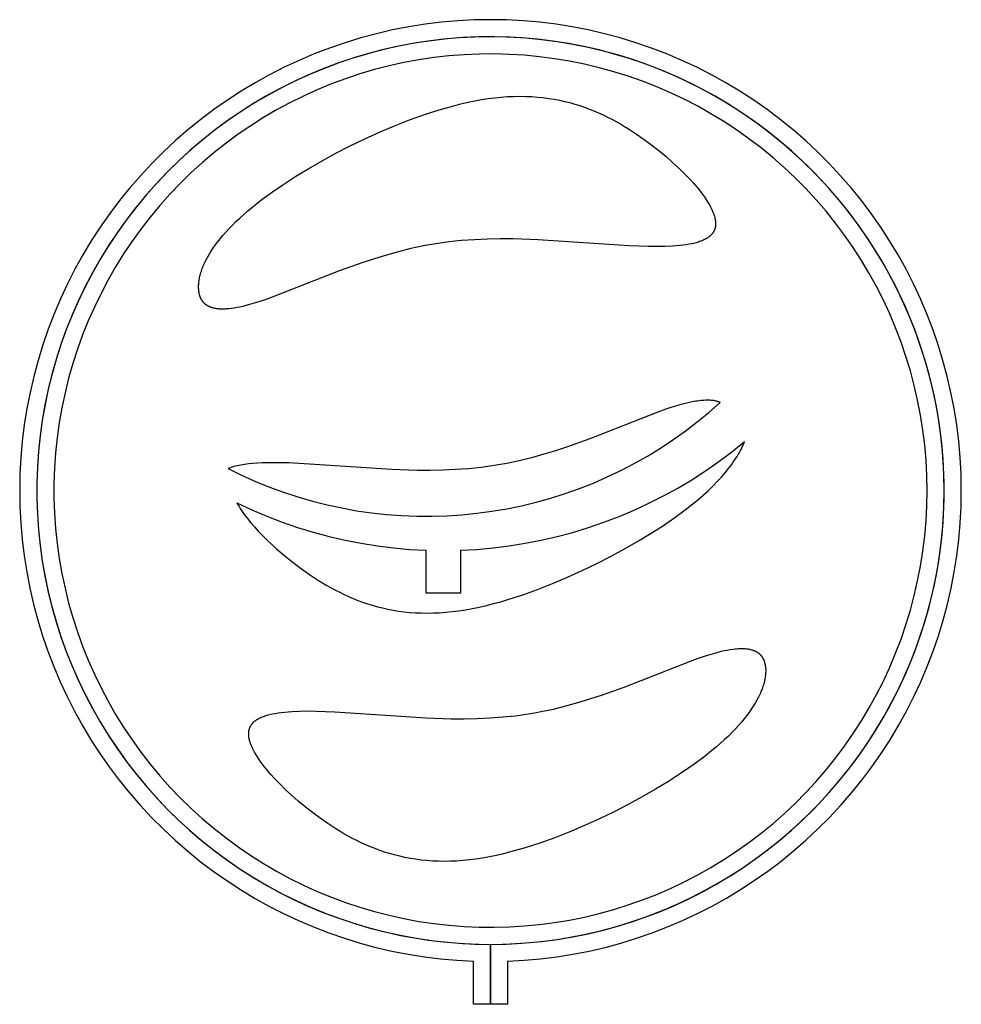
# Model space of a CAD drawing. Header units: millimetres. Extents: x -110 to 100, y -104 to 115.
import ezdxf

# ---------------------------------------------------------------- set-up
doc = ezdxf.new("R2010")
doc.units = ezdxf.units.MM
doc.layers.add('Défaut', color=7, linetype='Continuous')

msp = doc.modelspace()

# ---------------------------------------------------------------- linework, layer by layer
at = {"layer": 'Défaut'}
for points in [[(-4.98, 115.11), (-8.65, 115.04), (-12.3, 114.85), (-15.95, 114.53), (-19.59, 114.09), (-23.21, 113.51), (-26.81, 112.82), (-30.38, 111.99), (-33.92, 111.04), (-37.42, 109.97), (-40.88, 108.78), (-44.3, 107.47), (-47.68, 106.04), (-51, 104.49), (-54.26, 102.83), (-57.47, 101.05), (-60.61, 99.17), (-63.68, 97.17), (-66.68, 95.07), (-69.61, 92.87), (-72.46, 90.56), (-75.23, 88.16), (-77.91, 85.66), (-80.5, 83.07), (-83, 80.39), (-85.4, 77.63), (-87.71, 74.78), (-89.92, 71.86), (-92.02, 68.86), (-94.02, 65.78), (-95.9, 62.64), (-97.68, 59.44), (-99.35, 56.18), (-100.9, 52.86), (-102.33, 49.49), (-103.65, 46.07), (-104.84, 42.6), (-105.91, 39.1), (-106.86, 35.56), (-107.69, 31.99), (-108.39, 28.39), (-108.97, 24.78), (-109.42, 21.14), (-109.74, 17.49), (-109.93, 13.83), (-110, 10.17), (-109.94, 6.51), (-109.75, 2.85), (-109.43, -0.8), (-108.99, -4.44), (-108.42, -8.06), (-107.72, -11.66), (-106.9, -15.23), (-105.96, -18.77), (-104.89, -22.27), (-103.7, -25.74), (-102.39, -29.16), (-100.96, -32.53), (-99.41, -35.86), (-97.75, -39.12), (-95.98, -42.33), (-94.1, -45.47), (-92.11, -48.55), (-90.01, -51.55), (-87.8, -54.48), (-85.5, -57.33), (-83.1, -60.09), (-80.61, -62.78), (-78.02, -65.37), (-75.34, -67.87), (-72.58, -70.28), (-69.73, -72.59), (-66.81, -74.8), (-63.81, -76.9), (-60.74, -78.9), (-57.6, -80.79), (-54.4, -82.57), (-51.14, -84.24), (-47.82, -85.79), (-44.45, -87.23), (-41.03, -88.55), (-37.57, -89.74), (-34.06, -90.82), (-30.53, -91.77), (-26.96, -92.6), (-23.36, -93.31), (-19.74, -93.88), (-16.11, -94.34), (-12.46, -94.66), (-8.8, -94.86)], [(-1.16, -94.86), (2.5, -94.66), (6.15, -94.34), (9.78, -93.88), (13.4, -93.31), (16.99, -92.6), (20.56, -91.77), (24.1, -90.82), (27.6, -89.74), (31.07, -88.55), (34.48, -87.23), (37.86, -85.79), (41.17, -84.24), (44.44, -82.57), (47.64, -80.79), (50.78, -78.9), (53.85, -76.9), (56.85, -74.8), (59.77, -72.59), (62.61, -70.28), (65.38, -67.87), (68.05, -65.37), (70.64, -62.78), (73.14, -60.09), (75.54, -57.33), (77.84, -54.48), (80.04, -51.55), (82.14, -48.55), (84.13, -45.47), (86.02, -42.33), (87.79, -39.12), (89.45, -35.86), (91, -32.53), (92.42, -29.16), (93.73, -25.74), (94.92, -22.27), (95.99, -18.77), (96.94, -15.23), (97.76, -11.66), (98.46, -8.06), (99.03, -4.44), (99.47, -0.8), (99.79, 2.85), (99.97, 6.51), (100.04, 10.17), (99.97, 13.83), (99.77, 17.49), (99.45, 21.14), (99, 24.78), (98.43, 28.39), (97.73, 31.99), (96.9, 35.56), (95.95, 39.1), (94.88, 42.6), (93.68, 46.07), (92.37, 49.49), (90.93, 52.86), (89.38, 56.18), (87.72, 59.44), (85.94, 62.64), (84.05, 65.78), (82.05, 68.86), (79.95, 71.86), (77.75, 74.78), (75.44, 77.63), (73.03, 80.39), (70.53, 83.07), (67.94, 85.66), (65.26, 88.16), (62.5, 90.56), (59.65, 92.87), (56.72, 95.07), (53.72, 97.17), (50.65, 99.17), (47.5, 101.05), (44.3, 102.83), (41.03, 104.49), (37.71, 106.04), (34.34, 107.47), (30.92, 108.78), (27.46, 109.97), (23.95, 111.04), (20.41, 111.99), (16.84, 112.82), (13.25, 113.51), (9.63, 114.09), (5.99, 114.53), (2.34, 114.85), (-1.32, 115.04), (-4.98, 115.11)], [(-4.98, 111.29), (-8.47, 111.23), (-11.96, 111.05), (-15.44, 110.75), (-18.91, 110.33), (-22.36, 109.79), (-25.79, 109.13), (-29.2, 108.35), (-32.58, 107.45), (-35.92, 106.44), (-39.23, 105.32), (-42.5, 104.08), (-45.72, 102.73), (-48.89, 101.27), (-52.01, 99.7), (-55.08, 98.02), (-58.08, 96.24), (-61.02, 94.36), (-63.9, 92.37), (-66.7, 90.29), (-69.43, 88.11), (-72.09, 85.84), (-74.66, 83.48), (-77.15, 81.03), (-79.56, 78.5), (-81.88, 75.88), (-84.1, 73.19), (-86.23, 70.42), (-88.27, 67.58), (-90.2, 64.67), (-92.03, 61.7), (-93.76, 58.66), (-95.39, 55.57), (-96.9, 52.42), (-98.31, 49.22), (-99.6, 45.98), (-100.79, 42.69), (-101.85, 39.36), (-102.81, 36), (-103.64, 32.61), (-104.36, 29.19), (-104.96, 25.75), (-105.44, 22.29), (-105.8, 18.81), (-106.04, 15.33), (-106.17, 11.84), (-106.17, 8.34), (-106.04, 4.85), (-105.8, 1.37), (-105.44, -2.11), (-104.96, -5.57), (-104.36, -9.01), (-103.64, -12.43), (-102.81, -15.82), (-101.85, -19.18), (-100.79, -22.51), (-99.6, -25.79), (-98.31, -29.04), (-96.9, -32.24), (-95.39, -35.39), (-93.76, -38.48), (-92.03, -41.51), (-90.2, -44.49), (-88.27, -47.4), (-86.23, -50.24), (-84.1, -53.01), (-81.88, -55.7), (-79.56, -58.31), (-77.15, -60.85), (-74.66, -63.3), (-72.09, -65.66), (-69.43, -67.93), (-66.7, -70.11), (-63.9, -72.19), (-61.02, -74.17), (-58.08, -76.06), (-55.08, -77.84), (-52.01, -79.52), (-48.89, -81.09), (-45.72, -82.55), (-42.5, -83.9), (-39.23, -85.14), (-35.92, -86.26), (-32.58, -87.27), (-29.2, -88.17), (-25.79, -88.94), (-22.36, -89.6), (-18.91, -90.14), (-15.44, -90.57), (-11.96, -90.87), (-8.47, -91.05), (-4.98, -91.11)], [(-4.98, -91.11), (-1.49, -91.05), (2, -90.87), (5.48, -90.57), (8.95, -90.14), (12.4, -89.6), (15.83, -88.94), (19.24, -88.17), (22.61, -87.27), (25.96, -86.26), (29.27, -85.14), (32.53, -83.9), (35.75, -82.55), (38.93, -81.09), (42.05, -79.52), (45.11, -77.84), (48.12, -76.06), (51.06, -74.17), (53.93, -72.19), (56.74, -70.11), (59.47, -67.93), (62.13, -65.66), (64.7, -63.3), (67.19, -60.85), (69.6, -58.31), (71.91, -55.7), (74.14, -53.01), (76.27, -50.24), (78.3, -47.4), (80.24, -44.49), (82.07, -41.51), (83.8, -38.48), (85.42, -35.39), (86.94, -32.24), (88.35, -29.04), (89.64, -25.79), (90.82, -22.51), (91.89, -19.18), (92.84, -15.82), (93.68, -12.43), (94.4, -9.01), (95, -5.57), (95.48, -2.11), (95.84, 1.37), (96.08, 4.85), (96.2, 8.34), (96.2, 11.84), (96.08, 15.33), (95.84, 18.81), (95.48, 22.29), (95, 25.75), (94.4, 29.19), (93.68, 32.61), (92.84, 36), (91.89, 39.36), (90.82, 42.69), (89.64, 45.98), (88.35, 49.22), (86.94, 52.42), (85.42, 55.57), (83.8, 58.66), (82.07, 61.7), (80.24, 64.67), (78.3, 67.58), (76.27, 70.42), (74.14, 73.19), (71.91, 75.88), (69.6, 78.5), (67.19, 81.03), (64.7, 83.48), (62.13, 85.84), (59.47, 88.11), (56.74, 90.29), (53.93, 92.37), (51.06, 94.36), (48.12, 96.24), (45.11, 98.02), (42.05, 99.7), (38.93, 101.27), (35.75, 102.73), (32.53, 104.08), (29.27, 105.32), (25.96, 106.44), (22.61, 107.45), (19.24, 108.35), (15.83, 109.13), (12.4, 109.79), (8.95, 110.33), (5.48, 110.75), (2, 111.05), (-1.49, 111.23), (-4.98, 111.29)], [(46.27, 29.75), (46.16, 29.79), (46.05, 29.84), (45.94, 29.88), (45.82, 29.92), (45.7, 29.95), (45.58, 29.99), (45.46, 30.02), (45.33, 30.05), (45.2, 30.08), (45.07, 30.1), (44.94, 30.13), (44.8, 30.15), (44.66, 30.17), (44.52, 30.18), (44.24, 30.21), (43.94, 30.23), (43.63, 30.24), (43.31, 30.24), (42.98, 30.23), (42.64, 30.22), (42.29, 30.19), (41.93, 30.16), (41.56, 30.12), (41.18, 30.07), (40.78, 30.01), (39.97, 29.86), (39.11, 29.68), (38.21, 29.46), (37.26, 29.21), (36.27, 28.92), (35.24, 28.59), (34.16, 28.23), (32.38, 27.59), (17.2, 21.65), (12.16, 19.85), (9.55, 18.99), (6.88, 18.18), (4.18, 17.43), (1.42, 16.75), (-1.37, 16.16), (-2.77, 15.9), (-4.19, 15.66), (-5.61, 15.45), (-7.03, 15.26), (-9.9, 14.97), (-12.77, 14.76), (-15.65, 14.64), (-18.51, 14.58), (-21.37, 14.59), (-27, 14.76), (-49.99, 16.26), (-52.5, 16.31), (-54.84, 16.3), (-55.93, 16.26), (-56.98, 16.21), (-57.98, 16.13), (-58.93, 16.04), (-59.83, 15.92), (-60.26, 15.85), (-60.68, 15.78), (-61.08, 15.7), (-61.48, 15.62), (-61.85, 15.53), (-62.22, 15.43), (-62.57, 15.33), (-62.9, 15.22), (-63.23, 15.11), (-63.53, 14.99)], [(-63.53, 14.99), (-60.51, 13.51), (-57.43, 12.14), (-54.31, 10.87), (-51.15, 9.72), (-47.95, 8.67), (-44.71, 7.74), (-41.45, 6.91), (-38.16, 6.21), (-34.84, 5.61), (-31.51, 5.13), (-28.16, 4.77), (-24.81, 4.52), (-21.44, 4.39), (-18.08, 4.37), (-14.71, 4.47), (-11.35, 4.69), (-8, 5.02), (-4.66, 5.47), (-1.34, 6.03), (1.96, 6.71), (5.23, 7.5), (8.47, 8.41), (11.68, 9.42), (14.85, 10.55), (17.99, 11.78), (21.07, 13.13), (24.11, 14.58), (27.1, 16.13), (30.03, 17.78), (32.91, 19.54), (35.72, 21.39), (38.46, 23.34), (41.14, 25.39), (43.74, 27.52), (46.27, 29.75)], [(-61.56, 7.37), (-61.33, 6.96), (-61.08, 6.53), (-60.82, 6.1), (-60.53, 5.66), (-60.23, 5.22), (-59.91, 4.77), (-59.57, 4.32), (-59.22, 3.86), (-58.47, 2.93), (-57.65, 1.99), (-56.78, 1.03), (-55.85, 0.07), (-54.87, -0.9), (-53.84, -1.87), (-52.77, -2.84), (-51.66, -3.8), (-50.5, -4.76), (-49.31, -5.71), (-48.08, -6.65), (-46.83, -7.57), (-45.1, -8.78), (-43.33, -9.94), (-42.42, -10.5), (-41.49, -11.05), (-40.55, -11.58), (-39.59, -12.1), (-38.62, -12.59), (-37.63, -13.07), (-36.63, -13.53), (-35.6, -13.97), (-34.56, -14.39), (-33.5, -14.78), (-32.42, -15.15), (-31.32, -15.49), (-30.19, -15.8), (-29.05, -16.09), (-27.89, -16.35), (-26.7, -16.57), (-25.49, -16.77), (-24.26, -16.93), (-23, -17.06), (-21.72, -17.15), (-20.42, -17.2), (-19.09, -17.22), (-17.73, -17.2), (-16.35, -17.14), (-14.94, -17.04), (-13.51, -16.9), (-12.04, -16.71), (-10.55, -16.48), (-9.03, -16.21), (-7.48, -15.89), (-5.91, -15.52), (-4.32, -15.12), (-2.71, -14.68), (-1.08, -14.2), (2.21, -13.14), (5.53, -11.94), (8.87, -10.64), (12.2, -9.23), (15.5, -7.73), (18.76, -6.16), (21.94, -4.53), (25.04, -2.85), (28.03, -1.13), (30.88, 0.6), (33.58, 2.34), (36.12, 4.08), (38.46, 5.79), (39.86, 6.89), (41.17, 7.96), (42.4, 9.02), (43.55, 10.07), (44.62, 11.09), (45.61, 12.1), (46.52, 13.09), (47.36, 14.06), (48.13, 15.01), (48.49, 15.48), (48.83, 15.94), (49.15, 16.4), (49.46, 16.85), (49.75, 17.29), (50.03, 17.73), (50.29, 18.16), (50.53, 18.59), (50.76, 19.01), (50.97, 19.42), (51.17, 19.83), (51.36, 20.23), (51.53, 20.63), (51.69, 21.02)], [(-11.66, -3.21), (-8.04, -3.01), (-4.41, -2.69), (-0.81, -2.24), (2.78, -1.67), (6.35, -0.98), (9.89, -0.16), (13.4, 0.78), (16.88, 1.84), (20.32, 3.02), (23.71, 4.31), (27.06, 5.73), (30.36, 7.26), (33.6, 8.9), (36.78, 10.65), (39.9, 12.52), (42.96, 14.49), (45.94, 16.56), (48.85, 18.74), (51.69, 21.02)], [(-61.56, 7.37), (-58.25, 5.83), (-54.88, 4.4), (-51.47, 3.08), (-48.01, 1.89), (-44.52, 0.82), (-40.99, -0.13), (-37.42, -0.96), (-33.84, -1.66), (-30.22, -2.24), (-26.6, -2.69), (-22.95, -3.01), (-19.3, -3.21)], [(-19.3, -12.82), (-19.3, -3.21)], [(-11.66, -3.21), (-11.66, -12.82), (-15.48, -12.82)], [(-15.48, -12.82), (-19.3, -12.82)], [(-4.98, -91.11), (-4.98, -104.47)], [(-4.98, -104.47), (-4.98, -91.11)], [(-4.98, -104.47), (-8.8, -104.47), (-8.8, -94.86)], [(-1.16, -94.86), (-1.16, -104.47), (-4.98, -104.47)]]:
    msp.add_lwpolyline(points, dxfattribs=at)
for points in [[(96.22, 10.09), (96.16, 13.6), (95.97, 17.11), (95.67, 20.61), (95.24, 24.1), (94.7, 27.57), (94.03, 31.02), (93.24, 34.44), (92.34, 37.83), (91.32, 41.2), (90.18, 44.52), (88.93, 47.8), (87.56, 51.04), (86.09, 54.22), (84.5, 57.36), (82.8, 60.44), (81, 63.45), (79.1, 66.4), (77.1, 69.29), (74.99, 72.1), (72.79, 74.84), (70.5, 77.5), (68.11, 80.08), (65.64, 82.57), (63.08, 84.98), (60.44, 87.3), (57.72, 89.52), (54.93, 91.65), (52.06, 93.68), (49.12, 95.61), (46.12, 97.44), (43.06, 99.16), (39.94, 100.77), (36.77, 102.28), (33.54, 103.67), (30.27, 104.95), (26.96, 106.12), (23.61, 107.17), (20.22, 108.1), (16.8, 108.92), (13.36, 109.61), (9.89, 110.19), (6.41, 110.65), (2.91, 110.98), (-0.59, 111.19), (-4.1, 111.29), (-7.62, 111.25), (-11.13, 111.1), (-14.63, 110.83), (-18.12, 110.43), (-21.59, 109.92), (-25.05, 109.28), (-28.48, 108.52), (-31.88, 107.65), (-35.25, 106.66), (-38.58, 105.55), (-41.88, 104.32), (-45.12, 102.99), (-48.32, 101.54), (-51.47, 99.98), (-54.56, 98.31), (-57.6, 96.54), (-60.56, 94.66), (-63.47, 92.68), (-66.3, 90.6), (-69.05, 88.42), (-71.73, 86.15), (-74.33, 83.79), (-76.85, 81.34), (-79.28, 78.8), (-81.62, 76.18), (-83.87, 73.48), (-86.02, 70.7), (-88.07, 67.86), (-90.03, 64.94), (-91.88, 61.95), (-93.63, 58.9), (-95.27, 55.8), (-96.8, 52.64), (-98.22, 49.43), (-99.53, 46.17), (-100.73, 42.86), (-101.81, 39.52), (-102.77, 36.14), (-103.62, 32.73), (-104.34, 29.29), (-104.95, 25.83), (-105.43, 22.36), (-105.8, 18.86), (-106.04, 15.36), (-106.17, 11.85), (-106.17, 8.33), (-106.04, 4.82), (-105.8, 1.32), (-105.43, -2.17), (-104.95, -5.65), (-104.34, -9.11), (-103.62, -12.55), (-102.77, -15.96), (-101.81, -19.34), (-100.73, -22.68), (-99.53, -25.98), (-98.22, -29.24), (-96.8, -32.46), (-95.27, -35.62), (-93.63, -38.72), (-91.88, -41.77), (-90.03, -44.76), (-88.07, -47.67), (-86.02, -50.52), (-83.87, -53.3), (-81.62, -56), (-79.28, -58.62), (-76.85, -61.16), (-74.33, -63.61), (-71.73, -65.97), (-69.05, -68.24), (-66.3, -70.42), (-63.47, -72.5), (-60.56, -74.48), (-57.6, -76.36), (-54.56, -78.13), (-51.47, -79.8), (-48.32, -81.36), (-45.12, -82.81), (-41.88, -84.14), (-38.58, -85.37), (-35.25, -86.48), (-31.88, -87.47), (-28.48, -88.34), (-25.05, -89.1), (-21.59, -89.74), (-18.12, -90.25), (-14.63, -90.65), (-11.13, -90.92), (-7.62, -91.07), (-4.1, -91.1), (-0.59, -91.01), (2.91, -90.8), (6.41, -90.46), (9.89, -90.01), (13.36, -89.43), (16.8, -88.74), (20.22, -87.92), (23.61, -86.99), (26.96, -85.94), (30.27, -84.77), (33.54, -83.49), (36.77, -82.1), (39.94, -80.59), (43.06, -78.98), (46.12, -77.26), (49.12, -75.43), (52.06, -73.5), (54.93, -71.47), (57.72, -69.34), (60.44, -67.12), (63.08, -64.8), (65.64, -62.39), (68.11, -59.9), (70.5, -57.32), (72.79, -54.66), (74.99, -51.92), (77.1, -49.11), (79.1, -46.22), (81, -43.27), (82.8, -40.25), (84.5, -37.18), (86.09, -34.04), (87.56, -30.86), (88.93, -27.62), (90.18, -24.34), (91.32, -21.01), (92.34, -17.65), (93.24, -14.26), (94.03, -10.84), (94.7, -7.39), (95.24, -3.92), (95.67, -0.43), (95.97, 3.07), (96.16, 6.58)], [(92.4, 10.09), (92.34, 13.47), (92.16, 16.85), (91.87, 20.21), (91.46, 23.57), (90.93, 26.91), (90.29, 30.23), (89.54, 33.52), (88.67, 36.79), (87.68, 40.02), (86.59, 43.22), (85.38, 46.38), (84.07, 49.49), (82.65, 52.56), (81.12, 55.58), (79.49, 58.54), (77.76, 61.44), (75.93, 64.28), (74, 67.06), (71.97, 69.76), (69.86, 72.4), (67.65, 74.96), (65.35, 77.44), (62.97, 79.84), (60.51, 82.16), (57.97, 84.39), (55.36, 86.53), (52.67, 88.57), (49.91, 90.53), (47.08, 92.38), (44.2, 94.14), (41.25, 95.8), (38.25, 97.35), (35.19, 98.8), (32.09, 100.14), (28.94, 101.37), (25.75, 102.49), (22.53, 103.5), (19.27, 104.4), (15.98, 105.19), (12.67, 105.86), (9.33, 106.41), (5.98, 106.85), (2.62, 107.17), (-0.76, 107.38), (-4.14, 107.47), (-7.52, 107.44), (-10.89, 107.29), (-14.26, 107.03), (-17.62, 106.65), (-20.97, 106.15), (-24.29, 105.54), (-27.59, 104.81), (-30.87, 103.97), (-34.11, 103.01), (-37.32, 101.95), (-40.48, 100.77), (-43.61, 99.48), (-46.69, 98.09), (-49.72, 96.59), (-52.69, 94.98), (-55.61, 93.27), (-58.47, 91.47), (-61.26, 89.56), (-63.98, 87.56), (-66.64, 85.47), (-69.22, 83.28), (-71.72, 81.01), (-74.14, 78.65), (-76.48, 76.21), (-78.73, 73.69), (-80.89, 71.09), (-82.96, 68.42), (-84.94, 65.68), (-86.82, 62.87), (-88.6, 60), (-90.28, 57.06), (-91.86, 54.07), (-93.34, 51.03), (-94.7, 47.94), (-95.96, 44.8), (-97.11, 41.63), (-98.15, 38.41), (-99.08, 35.16), (-99.89, 31.88), (-100.59, 28.57), (-101.18, 25.24), (-101.64, 21.89), (-102, 18.53), (-102.23, 15.16), (-102.35, 11.78), (-102.35, 8.4), (-102.23, 5.02), (-102, 1.65), (-101.64, -1.71), (-101.18, -5.06), (-100.59, -8.39), (-99.89, -11.7), (-99.08, -14.98), (-98.15, -18.23), (-97.11, -21.44), (-95.96, -24.62), (-94.7, -27.76), (-93.34, -30.85), (-91.86, -33.89), (-90.28, -36.88), (-88.6, -39.81), (-86.82, -42.69), (-84.94, -45.49), (-82.96, -48.24), (-80.89, -50.91), (-78.73, -53.51), (-76.48, -56.03), (-74.14, -58.47), (-71.72, -60.83), (-69.22, -63.1), (-66.64, -65.29), (-63.98, -67.38), (-61.26, -69.38), (-58.47, -71.29), (-55.61, -73.09), (-52.69, -74.8), (-49.72, -76.41), (-46.69, -77.91), (-43.61, -79.3), (-40.48, -80.59), (-37.32, -81.76), (-34.11, -82.83), (-30.87, -83.79), (-27.59, -84.63), (-24.29, -85.36), (-20.97, -85.97), (-17.62, -86.47), (-14.26, -86.85), (-10.89, -87.11), (-7.52, -87.26), (-4.14, -87.29), (-0.76, -87.2), (2.62, -86.99), (5.98, -86.67), (9.33, -86.23), (12.67, -85.68), (15.98, -85.01), (19.27, -84.22), (22.53, -83.32), (25.75, -82.31), (28.94, -81.19), (32.09, -79.96), (35.19, -78.62), (38.25, -77.17), (41.25, -75.62), (44.2, -73.96), (47.08, -72.2), (49.91, -70.35), (52.67, -68.39), (55.36, -66.34), (57.97, -64.2), (60.51, -61.97), (62.97, -59.66), (65.35, -57.26), (67.65, -54.78), (69.86, -52.22), (71.97, -49.58), (74, -46.87), (75.93, -44.1), (77.76, -41.26), (79.49, -38.36), (81.12, -35.39), (82.65, -32.38), (84.07, -29.31), (85.38, -26.2), (86.59, -23.04), (87.68, -19.84), (88.67, -16.61), (89.54, -13.34), (90.29, -10.05), (90.93, -6.73), (91.46, -3.39), (91.87, -0.03), (92.16, 3.34), (92.34, 6.71)], [(25.98, 64.67), (5.67, 66.04), (0.04, 66.21), (-2.82, 66.22), (-5.68, 66.17), (-8.56, 66.04), (-11.43, 65.83), (-14.3, 65.54), (-15.72, 65.35), (-17.14, 65.14), (-18.56, 64.91), (-19.96, 64.64), (-22.75, 64.05), (-25.5, 63.37), (-28.21, 62.62), (-30.88, 61.81), (-33.49, 60.96), (-38.52, 59.16), (-53.7, 53.21), (-55.49, 52.57), (-57.16, 52.02), (-58.73, 51.56), (-59.47, 51.36), (-60.19, 51.18), (-60.87, 51.03), (-61.53, 50.9), (-62.17, 50.79), (-62.78, 50.7), (-63.36, 50.63), (-63.64, 50.61), (-63.92, 50.59), (-64.19, 50.57), (-64.45, 50.56), (-64.71, 50.56), (-64.96, 50.56), (-65.2, 50.57), (-65.44, 50.58), (-65.67, 50.6), (-65.89, 50.62), (-66.11, 50.65), (-66.32, 50.69), (-66.53, 50.73), (-66.73, 50.77), (-66.93, 50.82), (-67.11, 50.88), (-67.21, 50.91), (-67.3, 50.94), (-67.38, 50.97), (-67.47, 51), (-67.56, 51.04), (-67.64, 51.08), (-67.73, 51.11), (-67.81, 51.15), (-67.89, 51.19), (-67.97, 51.23), (-68.04, 51.28), (-68.12, 51.32), (-68.19, 51.37), (-68.26, 51.41), (-68.34, 51.46), (-68.41, 51.51), (-68.47, 51.56), (-68.54, 51.61), (-68.61, 51.67), (-68.67, 51.72), (-68.73, 51.78), (-68.79, 51.84), (-68.85, 51.9), (-68.91, 51.96), (-68.97, 52.02), (-69.02, 52.08), (-69.08, 52.14), (-69.13, 52.21), (-69.18, 52.28), (-69.23, 52.34), (-69.28, 52.41), (-69.32, 52.48), (-69.37, 52.55), (-69.41, 52.63), (-69.46, 52.7), (-69.5, 52.78), (-69.54, 52.85), (-69.58, 52.93), (-69.61, 53.01), (-69.65, 53.09), (-69.68, 53.18), (-69.72, 53.26), (-69.75, 53.34), (-69.78, 53.43), (-69.81, 53.52), (-69.83, 53.61), (-69.86, 53.7), (-69.88, 53.79), (-69.93, 53.97), (-69.97, 54.16), (-70, 54.36), (-70.03, 54.56), (-70.06, 54.77), (-70.07, 54.98), (-70.09, 55.2), (-70.09, 55.42), (-70.09, 55.64), (-70.09, 55.88), (-70.07, 56.11), (-70.05, 56.35), (-70.03, 56.6), (-70, 56.85), (-69.96, 57.1), (-69.91, 57.36), (-69.86, 57.62), (-69.8, 57.89), (-69.73, 58.16), (-69.65, 58.44), (-69.57, 58.72), (-69.48, 59.01), (-69.38, 59.29), (-69.27, 59.59), (-69.16, 59.89), (-69.04, 60.19), (-68.9, 60.49), (-68.76, 60.8), (-68.62, 61.11), (-68.46, 61.43), (-68.12, 62.08), (-67.74, 62.74), (-67.33, 63.41), (-66.88, 64.1), (-66.38, 64.8), (-65.85, 65.52), (-65.28, 66.25), (-64.66, 66.99), (-64, 67.74), (-63.3, 68.51), (-62.55, 69.28), (-61.76, 70.07), (-60.92, 70.87), (-60.03, 71.68), (-59.09, 72.5), (-58.1, 73.33), (-57.06, 74.16), (-55.97, 75.01), (-53.63, 76.72), (-51.09, 78.46), (-48.39, 80.2), (-45.54, 81.94), (-42.55, 83.65), (-39.45, 85.33), (-36.27, 86.96), (-33.01, 88.53), (-29.71, 90.03), (-26.38, 91.44), (-23.04, 92.75), (-19.72, 93.94), (-16.43, 95), (-14.8, 95.48), (-13.19, 95.92), (-11.6, 96.33), (-10.03, 96.69), (-8.48, 97.01), (-6.96, 97.29), (-5.47, 97.52), (-4, 97.7), (-2.57, 97.85), (-1.16, 97.95), (0.22, 98.01), (1.58, 98.03), (2.91, 98.01), (4.21, 97.95), (5.49, 97.86), (6.75, 97.73), (7.98, 97.57), (9.19, 97.37), (10.38, 97.15), (11.54, 96.89), (12.68, 96.61), (13.81, 96.29), (14.91, 95.95), (15.99, 95.58), (17.05, 95.19), (18.09, 94.77), (19.12, 94.34), (20.12, 93.88), (21.11, 93.4), (22.08, 92.9), (23.04, 92.38), (23.98, 91.85), (24.91, 91.3), (25.82, 90.74), (27.59, 89.58), (29.32, 88.37), (30.99, 87.14), (32.61, 85.87), (34.17, 84.59), (35.65, 83.29), (37.06, 81.99), (38.38, 80.69), (39.61, 79.4), (40.19, 78.76), (40.74, 78.13), (41.26, 77.5), (41.75, 76.88), (42.22, 76.27), (42.66, 75.67), (43.06, 75.07), (43.44, 74.49), (43.78, 73.92), (43.94, 73.64), (44.09, 73.36), (44.23, 73.09), (44.36, 72.81), (44.48, 72.55), (44.6, 72.28), (44.7, 72.02), (44.8, 71.77), (44.89, 71.51), (44.96, 71.26), (45.03, 71.02), (45.09, 70.78), (45.12, 70.66), (45.14, 70.55), (45.16, 70.43), (45.18, 70.31), (45.19, 70.2), (45.21, 70.09), (45.22, 69.98), (45.23, 69.87), (45.23, 69.76), (45.23, 69.65), (45.23, 69.54), (45.23, 69.44), (45.23, 69.34), (45.22, 69.23), (45.21, 69.13), (45.2, 69.03), (45.18, 68.93), (45.16, 68.84), (45.14, 68.74), (45.12, 68.64), (45.09, 68.55), (45.06, 68.46), (45.03, 68.37), (45, 68.28), (44.96, 68.19), (44.93, 68.1), (44.88, 68.01), (44.84, 67.93), (44.79, 67.85), (44.75, 67.76), (44.7, 67.68), (44.64, 67.6), (44.59, 67.52), (44.53, 67.44), (44.47, 67.37), (44.4, 67.29), (44.34, 67.22), (44.27, 67.14), (44.2, 67.07), (44.13, 67), (44.05, 66.93), (43.97, 66.86), (43.89, 66.79), (43.81, 66.72), (43.73, 66.66), (43.64, 66.59), (43.55, 66.53), (43.46, 66.47), (43.36, 66.41), (43.27, 66.35), (43.17, 66.29), (43.07, 66.23), (42.86, 66.12), (42.64, 66.01), (42.41, 65.9), (42.17, 65.8), (41.93, 65.71), (41.67, 65.62), (41.41, 65.53), (41.14, 65.44), (40.86, 65.36), (40.57, 65.29), (40.27, 65.21), (39.96, 65.14), (39.32, 65.02), (38.65, 64.9), (37.94, 64.81), (37.2, 64.72), (36.43, 64.65), (35.63, 64.59), (33.93, 64.52), (32.11, 64.49), (30.18, 64.51)], [(-39.67, -39.24), (-19.36, -40.61), (-13.73, -40.78), (-10.88, -40.79), (-8.01, -40.73), (-5.13, -40.61), (-2.26, -40.4), (0.61, -40.11), (2.03, -39.92), (3.45, -39.71), (4.87, -39.48), (6.27, -39.21), (9.06, -38.62), (11.81, -37.94), (14.52, -37.19), (17.18, -36.38), (19.79, -35.53), (24.83, -33.73), (40.01, -27.78), (41.8, -27.14), (43.47, -26.59), (45.04, -26.13), (45.78, -25.93), (46.49, -25.75), (47.18, -25.6), (47.84, -25.47), (48.48, -25.36), (49.09, -25.27), (49.67, -25.2), (49.95, -25.18), (50.23, -25.16), (50.49, -25.14), (50.76, -25.13), (51.01, -25.13), (51.26, -25.13), (51.51, -25.14), (51.74, -25.15), (51.98, -25.17), (52.2, -25.19), (52.42, -25.22), (52.63, -25.26), (52.84, -25.3), (53.04, -25.34), (53.23, -25.39), (53.42, -25.45), (53.51, -25.48), (53.6, -25.51), (53.69, -25.54), (53.78, -25.57), (53.87, -25.61), (53.95, -25.64), (54.03, -25.68), (54.12, -25.72), (54.2, -25.76), (54.27, -25.8), (54.35, -25.85), (54.43, -25.89), (54.5, -25.94), (54.57, -25.98), (54.64, -26.03), (54.71, -26.08), (54.78, -26.13), (54.85, -26.18), (54.91, -26.24), (54.98, -26.29), (55.04, -26.35), (55.1, -26.41), (55.16, -26.46), (55.22, -26.52), (55.28, -26.59), (55.33, -26.65), (55.39, -26.71), (55.44, -26.78), (55.49, -26.84), (55.54, -26.91), (55.59, -26.98), (55.63, -27.05), (55.68, -27.12), (55.72, -27.2), (55.77, -27.27), (55.81, -27.35), (55.85, -27.42), (55.88, -27.5), (55.92, -27.58), (55.96, -27.66), (55.99, -27.75), (56.02, -27.83), (56.06, -27.91), (56.09, -28), (56.11, -28.09), (56.14, -28.18), (56.17, -28.27), (56.19, -28.36), (56.24, -28.54), (56.28, -28.73), (56.31, -28.93), (56.34, -29.13), (56.37, -29.34), (56.38, -29.55), (56.4, -29.77), (56.4, -29.99), (56.4, -30.21), (56.39, -30.45), (56.38, -30.68), (56.36, -30.92), (56.34, -31.17), (56.3, -31.42), (56.26, -31.67), (56.22, -31.93), (56.16, -32.19), (56.1, -32.46), (56.04, -32.73), (55.96, -33.01), (55.88, -33.29), (55.79, -33.57), (55.69, -33.86), (55.58, -34.16), (55.47, -34.45), (55.34, -34.76), (55.21, -35.06), (55.07, -35.37), (54.92, -35.68), (54.77, -36), (54.43, -36.65), (54.05, -37.31), (53.64, -37.98), (53.18, -38.67), (52.69, -39.37), (52.16, -40.09), (51.59, -40.82), (50.97, -41.56), (50.31, -42.31), (49.61, -43.08), (48.86, -43.85), (48.07, -44.64), (47.23, -45.44), (46.34, -46.25), (45.4, -47.07), (44.41, -47.9), (43.37, -48.73), (42.28, -49.58), (39.94, -51.29), (37.4, -53.03), (34.7, -54.77), (31.84, -56.5), (28.86, -58.22), (25.76, -59.9), (22.58, -61.53), (19.32, -63.1), (16.02, -64.6), (12.69, -66.01), (9.35, -67.32), (6.03, -68.51), (2.74, -69.57), (1.11, -70.05), (-0.5, -70.49), (-2.09, -70.9), (-3.66, -71.26), (-5.21, -71.58), (-6.73, -71.85), (-8.22, -72.09), (-9.69, -72.27), (-11.12, -72.42), (-12.53, -72.52), (-13.91, -72.58), (-15.27, -72.6), (-16.6, -72.58), (-17.91, -72.52), (-19.19, -72.43), (-20.44, -72.3), (-21.67, -72.14), (-22.88, -71.94), (-24.07, -71.72), (-25.23, -71.46), (-26.38, -71.17), (-27.5, -70.86), (-28.6, -70.52), (-29.68, -70.15), (-30.74, -69.76), (-31.78, -69.34), (-32.81, -68.91), (-33.81, -68.45), (-34.8, -67.97), (-35.78, -67.47), (-36.73, -66.95), (-37.67, -66.42), (-38.6, -65.87), (-39.51, -65.31), (-41.29, -64.15), (-43.01, -62.94), (-44.69, -61.71), (-46.31, -60.44), (-47.86, -59.16), (-49.35, -57.86), (-50.75, -56.56), (-52.07, -55.26), (-53.3, -53.97), (-53.88, -53.33), (-54.43, -52.7), (-54.95, -52.07), (-55.45, -51.45), (-55.91, -50.84), (-56.35, -50.24), (-56.76, -49.64), (-57.13, -49.06), (-57.47, -48.49), (-57.63, -48.21), (-57.78, -47.93), (-57.92, -47.66), (-58.05, -47.38), (-58.18, -47.12), (-58.29, -46.85), (-58.4, -46.59), (-58.49, -46.34), (-58.58, -46.08), (-58.66, -45.83), (-58.72, -45.59), (-58.78, -45.35), (-58.81, -45.23), (-58.83, -45.12), (-58.85, -45), (-58.87, -44.88), (-58.89, -44.77), (-58.9, -44.66), (-58.91, -44.55), (-58.92, -44.44), (-58.92, -44.33), (-58.92, -44.22), (-58.92, -44.11), (-58.92, -44.01), (-58.92, -43.91), (-58.91, -43.8), (-58.9, -43.7), (-58.89, -43.6), (-58.87, -43.5), (-58.85, -43.41), (-58.83, -43.31), (-58.81, -43.21), (-58.78, -43.12), (-58.76, -43.03), (-58.72, -42.94), (-58.69, -42.85), (-58.66, -42.76), (-58.62, -42.67), (-58.58, -42.58), (-58.53, -42.5), (-58.49, -42.41), (-58.44, -42.33), (-58.39, -42.25), (-58.33, -42.17), (-58.28, -42.09), (-58.22, -42.01), (-58.16, -41.94), (-58.1, -41.86), (-58.03, -41.79), (-57.96, -41.71), (-57.89, -41.64), (-57.82, -41.57), (-57.74, -41.5), (-57.67, -41.43), (-57.59, -41.36), (-57.5, -41.29), (-57.42, -41.23), (-57.33, -41.16), (-57.24, -41.1), (-57.15, -41.04), (-57.06, -40.98), (-56.96, -40.92), (-56.86, -40.86), (-56.76, -40.8), (-56.55, -40.69), (-56.33, -40.58), (-56.1, -40.47), (-55.87, -40.37), (-55.62, -40.28), (-55.36, -40.18), (-55.1, -40.1), (-54.83, -40.01), (-54.55, -39.93), (-54.26, -39.85), (-53.96, -39.78), (-53.65, -39.71), (-53.01, -39.59), (-52.34, -39.47), (-51.63, -39.38), (-50.89, -39.29), (-50.12, -39.22), (-49.32, -39.16), (-47.62, -39.09), (-45.8, -39.06), (-43.87, -39.08)]]:
    msp.add_lwpolyline(points, close=True, dxfattribs=at)

doc.saveas('drawing.dxf')
